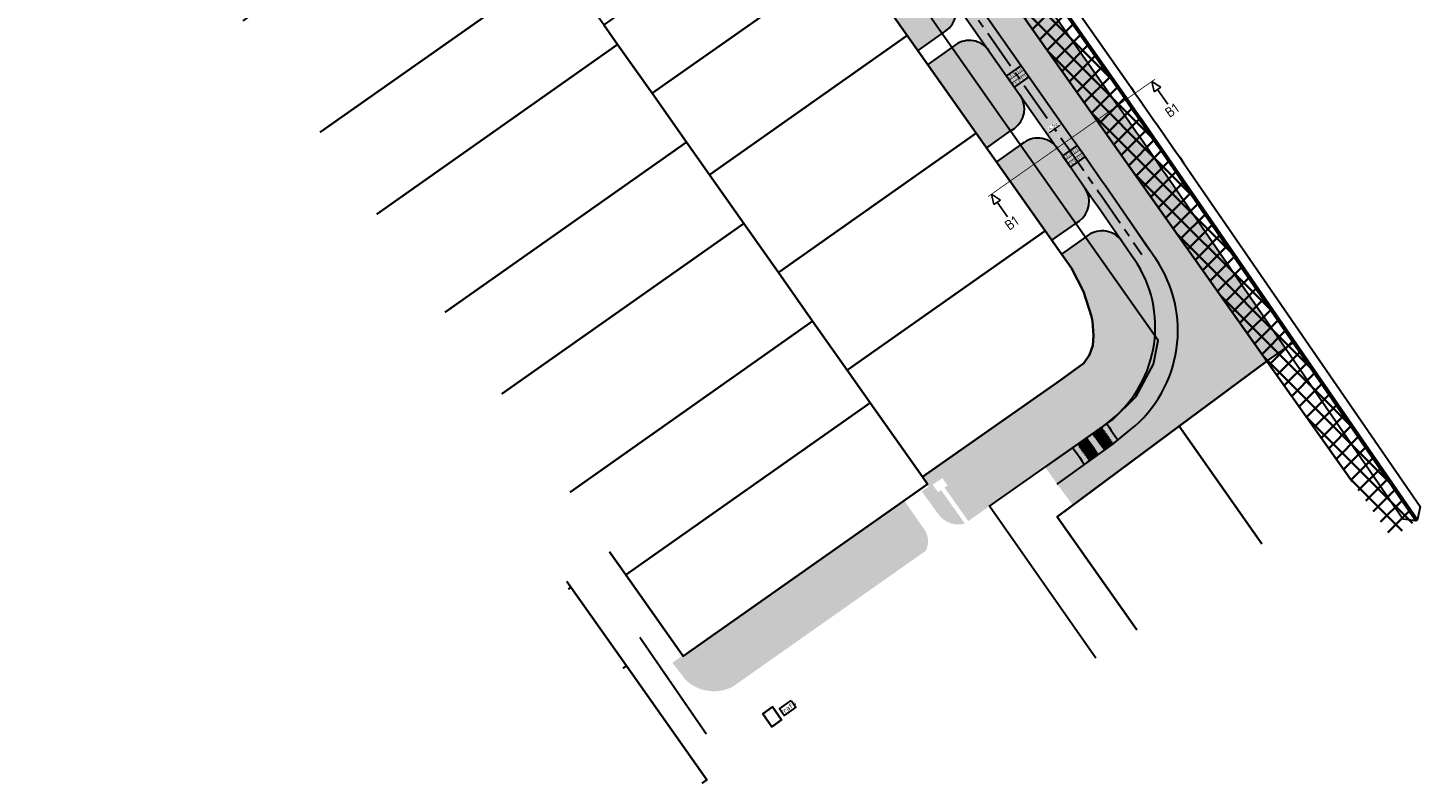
# Model space of a CAD drawing. Header units: metres. Extents: x 149090 to 161988, y 479090 to 487021.
# Tile 2 of 72: x 150505 to 150854, y 484139 to 484329. Entities that reach past the tile are written whole.
import ezdxf
from ezdxf.enums import TextEntityAlignment as Align

# ---------------------------------------------------------------- set-up
doc = ezdxf.new("R2010")
doc.units = ezdxf.units.M
doc.linetypes.add('AM-AS', pattern=[16, 10, -2, 2, -2])
doc.linetypes.add('XX-PROJECTGRENS', pattern=[18, 12, -3, 0, -3])
doc.layers.get('0').update_dxf_attribs({"lineweight": 25})
doc.layers.get('Defpoints').update_dxf_attribs({"color": 211, "lineweight": 25})
for name, color, linetype, lineweight, true_color in [('B-WE-KG-GRENS_PERCEEL-GV', 1, 'Continuous', 30, 0xff0000), ('N-WE-GR-STADSLANDBOUW-A', 7, 'Continuous', 35, 0xffff9e), ('N-WE-KG-GRENS_POLDERWEG-G', 7, 'KG-PERCEEL', 35, 0x0000e6), ('N-WE-KG-PROJECTGRENS-G', 1, 'XX-PROJECTGRENS', 35, 0xff0000)]:
    doc.layers.add(name, color=color, linetype=linetype, lineweight=lineweight, true_color=true_color)
for name, color, linetype, lineweight in [('N-WE-AM-AS_WEG-G', 10, 'AM-AS', 30), ('N-WE-KG-GRENS_PERCEEL-G', 150, 'KG-PERCEEL', 35), ('N-WE-VH-KANTVERHARDING-G', 7, 'Continuous', 30), ('N-WE-VH-VERHARDING_ASFALT-A', 252, 'Continuous', 18), ('N-WE-VW-MARKERING_LANGS_STREEP_DOORGETROKKEN_010-G', 7, 'Continuous', 35), ('X-XX-AL-M', 7, 'Continuous', 18), ('X-XX-AL-T25', 7, 'Continuous', 25), ('X-XX-AL-VERWIJZING-S', 7, 'Continuous', 25)]:
    doc.layers.add(name, color=color, linetype=linetype, lineweight=lineweight)
doc.layers.add('N-WE-VW-MARKERING_PIANO_15-G', color=7, linetype='Continuous')
doc.styles.add('NLCS-ISO', font='NLCS-ISO.ttf')
doc.styles.add('NLCS-ISO-M50-T70', font='NLCS-ISO.ttf')
doc.styles.add('NLCS-ISO-M500-T18', font='NLCS-ISO.ttf')
doc.styles.get("Standard").update_dxf_attribs({"font": 'NLCS-ISO.ttf'})
doc.linetypes.add('KG-PERCEEL', pattern='A,5.5,-2,["P",Standard,S=1.8,R=0,X=-0.5,Y=-0.9],-2,5.5,-2,[5,NLCS.shx,S=0.75,R=0,X=0,Y=0],-2', length=19)
doc.dimstyles.new('NLCS-M500-T18-PIJL-X_L2_H1', dxfattribs={"dimscale": 0.5, "dimtxt": 1.8, "dimasz": 1.8, "dimexe": 2, "dimexo": 2, "dimgap": 0.7, "dimtad": 1, "dimzin": 0, "dimdsep": 46, "dimtxsty": 'NLCS-ISO-M500-T18', "dimcen": 0, "dimdle": 2, "dimclrd": 256, "dimclre": 256, "dimclrt": 256, "dimadec": 1, "dimazin": 0, "dimtfac": 1, "dimtofl": 0, "dimtmove": 1, "dimatfit": 0, "dimfxl": 2, "dimfxlon": 1, "dimtfill": 1, "dimtfillclr": 254, "dimtolj": 1, "dimtzin": 0, "dimlwd": 18, "dimlwe": 18, "dimarcsym": 0})

# ---------------------------------------------------------------- blocks, each defined once
blk = doc.blocks.new('SAL-VERWIJZING_DOORSNEDE_BOVEN-SO')
for p, q in [((-2, 9), (0, 14)), ((0, 14), (2, 9)), ((2, 9), (-2, 9)), ((0, 0), (0, 9))]:
    blk.add_line(p, q)
at = {"lineweight": 50, "style": 'NLCS-ISO'}
blk.add_attdef('...', text='', height=5, dxfattribs=at).set_placement((-0.05252548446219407, -1.187903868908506), align=Align.TOP_CENTER)
blk = doc.blocks.new('*D427')
at = {"layer": 'Defpoints', "color": 0, "transparency": 16777216}
for p in [(150767.2420042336, 484300.6112397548), (150763.5519689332, 484298.0356447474)]:
    blk.add_point(p, dxfattribs=at)
at = {"layer": 'X-XX-AL-M', "linetype": 'Continuous', "lineweight": 18, "transparency": 16777216}
for p, q in [((150763.6155197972, 484304.2344221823), (150761.4014967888, 484302.689063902)), ((150764.9258796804, 484303.9295337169), (150763.7811722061, 484305.5695473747)), ((150761.2358443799, 484301.3539387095), (150760.0911369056, 484302.9939523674))]:
    blk.add_line(p, q, dxfattribs=at)
at = {"layer": 'X-XX-AL-M', "transparency": 16777216}
for points in [[(150763.5296667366, 484304.3574232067), (150763.7013728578, 484304.111421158), (150764.3535259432, 484304.7495405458)], [(150761.3156437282, 484302.8120649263), (150761.4873498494, 484302.5660628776), (150760.6634906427, 484302.1739455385)]]:
    blk.add_solid(points, dxfattribs=at)
at = {"layer": 'X-XX-AL-M', "transparency": 16777216, "insert": (150762.0506253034, 484304.1177485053), "char_height": 0.9, "attachment_point": 5, "rotation": 34.91452263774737, "style": 'NLCS-ISO-M500-T18', "bg_fill": 3, "box_fill_scale": 1.1, "bg_fill_color": 256, "bg_fill_true_color": 13158600, "bg_fill_transparency": 0}
blk.add_mtext('\\A1;4.50', dxfattribs=at)
at = {"layer": 'Defpoints', "color": 0, "transparency": 16777216}
blk.add_point((150760.6634906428, 484302.1739455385), dxfattribs=at)

msp = doc.modelspace()

# ---------------------------------------------------------------- hatches: boundary and pattern name
at = {"layer": 'N-WE-GR-STADSLANDBOUW-A', "transparency": 33554559}
h = msp.add_hatch(color=256, dxfattribs=at)
h.dxf.hatch_style = 1
edge = h.paths.add_edge_path()
edge.add_arc((150598.4839266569, 484559.9844863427), 9.999999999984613, 214.6892568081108, 291.5198641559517)
edge.add_line((150602.1521644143, 484550.6815818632), (150596.29, 484559.27))
edge.add_line((150596.29, 484559.27), (150595.58, 484560.31))
edge.add_line((150595.58, 484560.31), (150593.217, 484564.26))
edge.add_line((150593.217, 484564.26), (150588.685, 484571.835))
edge.add_line((150588.685, 484571.835), (150581.445, 484583.965))
edge.add_line((150581.445, 484583.965), (150578.646, 484587.923))
edge.add_line((150578.646, 484587.923), (150570.8544219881, 484582.4326597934))
edge.add_arc((154694.6718917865, 487407.6107146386), 4998.750000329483, 214.4145768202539, 214.6892568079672)
edge.add_line((150584.445860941, 484562.6953308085), (150590.2614189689, 484554.293232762))
edge = h.paths.add_edge_path()
edge.add_arc((150614.419436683, 484536.9614648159), 10.00000000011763, 138.1861029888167, 214.6892568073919)
edge.add_line((150606.1969289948, 484531.2702112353), (150649.0000497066, 484469.4298830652))
edge.add_arc((157225.9783865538, 489021.7213408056), 7998.749999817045, 214.689256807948, 215.052754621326)
edge.add_line((150678.0130156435, 484427.7958885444), (150765.7950887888, 484302.6754482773))
edge.add_arc((148308.9010653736, 482578.9662732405), 3001.249999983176, 34.55550119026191, 35.05275462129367, ccw=False)
edge.add_line((150780.6619462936, 484281.2881317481), (150787.7419879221, 484271.0079547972))
edge.add_arc((150761.387519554, 484252.8574176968), 31.99999999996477, -51.16033698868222, 34.555501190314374, ccw=False)
edge.add_line((150781.4561006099, 484227.9324893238), (150777.0469981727, 484224.3824518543))
edge.add_line((150777.0469981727, 484224.3824518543), (150763.126, 484214.299))
edge.add_line((150763.126, 484214.299), (150767.0117549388, 484209.062139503))
edge.add_line((150767.0117549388, 484209.062139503), (150793.68, 484228.85))
edge.add_line((150793.68, 484228.85), (150815.74, 484245.219))
edge.add_line((150815.74, 484245.219), (150714.5, 484388.53))
edge.add_line((150714.5, 484388.53), (150634.575, 484503.1799999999))
edge.add_line((150634.575, 484503.1799999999), (150620.345, 484524.028))
edge.add_line((150620.345, 484524.028), (150606.9662935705, 484543.6285974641))
h = msp.add_hatch(color=256, dxfattribs=at)
h.dxf.hatch_style = 1
edge = h.paths.add_edge_path()
edge.add_line((150714.5, 484388.53), (150815.7402769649, 484245.2191907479))
edge.add_line((150815.7402769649, 484245.2191907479), (150820.4089271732, 484248.4345281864))
edge.add_line((150820.4089271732, 484248.4345281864), (150792.274383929, 484289.2857121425))
edge.add_arc((148308.9010653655, 482578.9662732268), 3015.349999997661, 34.55550119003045, 35.05275462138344)
edge.add_line((150777.3376812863, 484310.7735072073), (150689.5556081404, 484435.8939474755))
edge.add_arc((157225.9783867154, 489021.7213409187), 7984.650000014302, 214.6892568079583, 215.0527546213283, ccw=False)
edge.add_line((150660.593785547, 484477.4545506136), (150627.4375954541, 484525.3573586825))
edge.add_line((150627.4375954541, 484525.3573586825), (150625.7102904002, 484527.8086530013))
edge.add_line((150625.7102904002, 484527.8086530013), (150620.345, 484524.028))
edge.add_line((150620.345, 484524.028), (150634.575, 484503.1799999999))
edge.add_line((150634.575, 484503.1799999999), (150714.5, 484388.53))
h = msp.add_hatch(color=256, dxfattribs=at)
h.dxf.hatch_style = 1
h.paths.add_polyline_path([(150734.2416865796, 484327.4115325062), (150735.1783273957, 484328.0741900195, 0.4130587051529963), (150736.6247386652, 484336.4182830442), (150728.9553261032, 484347.349903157, 0.4184484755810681), (150720.5270517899, 484348.7654015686), (150719.6827827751, 484348.1547029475), (150713.6015548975, 484343.7558710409), (150725.48, 484326.919), (150728.1665524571, 484323.1134780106)])
h = msp.add_hatch(color=256, dxfattribs=at)
h.dxf.hatch_style = 1
h.paths.add_polyline_path([(150751.4208098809, 484302.9477989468), (150752.3487019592, 484303.6048701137, 0.4129319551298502), (150753.7929920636, 484311.9474617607), (150745.9571830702, 484323.1162555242, 0.4155619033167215), (150737.5768950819, 484324.5661064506), (150736.6831872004, 484323.932942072), (150730.620371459, 484319.6376247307), (150742.769, 484302.429), (150745.406176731, 484298.6886376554)])
h = msp.add_hatch(color=256, dxfattribs=at)
h.dxf.hatch_style = 1
h.paths.add_polyline_path([(150767.7442061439, 484279.7725149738), (150768.5821252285, 484280.3597839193, 0.4129961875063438), (150770.0661647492, 484288.6963443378, 0.0005247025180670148), (150766.4723483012, 484293.8580924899), (150764.4654156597, 484296.7255340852), (150764.4677949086, 484296.7271993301, 0.0001987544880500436), (150763.1013682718, 484298.6788758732, 0.4101728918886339), (150754.7930566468, 484300.0850341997), (150753.8849965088, 484299.4492485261), (150747.8493937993, 484295.2233723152), (150760.05, 484277.9190000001), (150761.7195589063, 484275.5500449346)])
h = msp.add_hatch(color=256, dxfattribs=at)
h.dxf.hatch_style = 1
h.paths.add_polyline_path([(150782.4357365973, 484270.7789496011), (150779.3262859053, 484275.293852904, 0.4186154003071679), (150770.9078347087, 484276.7804688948), (150770.1657039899, 484276.2527667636), (150764.2092717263, 484272.0173646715), (150766.66, 484268.5399999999), (150769.7199999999, 484262.669), (150771.709, 484256.3589999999), (150771.95, 484255.1690000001), (150772.08, 484253.9699999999), (150772.209, 484251.6), (150772.01, 484249.14), (150771.239, 484246.7989999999), (150769.83, 484244.6599999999), (150763.959, 484240.45), (150751.1046327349, 484231.4490895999), (150760.1112420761, 484218.5865835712), (150774.0379999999, 484228.379), (150776.5427172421, 484230.39570072, 0.3924788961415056)])
h = msp.add_hatch(color=256, dxfattribs=at)
h.dxf.hatch_style = 1
edge = h.paths.add_edge_path()
edge.add_line((150760.1112420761, 484218.5865835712), (150751.1046327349, 484231.4490895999))
edge.add_line((150751.1046327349, 484231.4490895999), (150729.27, 484216.16))
edge.add_line((150729.27, 484216.16), (150730.81, 484213.686))
edge.add_line((150730.81, 484213.686), (150729.071, 484212.5530000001))
edge.add_line((150729.071, 484212.5530000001), (150733.308, 484206.7320000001))
edge.add_arc((150738.2758344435, 484210.3669978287), 6.155695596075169, 216.1931848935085, 285.5978450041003)
edge.add_line((150739.931, 484204.4380000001), (150733.95, 484212.8400000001))
edge.add_line((150733.95, 484212.8400000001), (150733.2123073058, 484212.2995513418))
edge.add_line((150733.2123073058, 484212.2995513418), (150731.82, 484214.2000000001))
edge.add_line((150731.82, 484214.2000000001), (150734.27, 484215.8300000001))
edge.add_line((150734.27, 484215.8300000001), (150735.6, 484213.9900000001))
edge.add_line((150735.6, 484213.9900000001), (150734.8433837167, 484213.4552127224))
edge.add_line((150734.8433837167, 484213.4552127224), (150740.773, 484205.0660000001))
edge.add_line((150740.773, 484205.0660000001), (150760.1112420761, 484218.5865835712))
h = msp.add_hatch(color=256, dxfattribs=at)
h.dxf.hatch_style = 1
edge = h.paths.add_edge_path()
edge.add_line((150669.077, 484171.335), (150666.5281380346, 484169.5161112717))
edge.add_line((150666.5281380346, 484169.5161112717), (150669.803, 484165.2349999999))
edge.add_arc((150676.9408907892, 484172.6560950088), 10.29670510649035, 226.1143880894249, 297.610590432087)
edge.add_line((150681.713, 484163.532), (150730.134, 484197.622))
edge.add_arc((150725.5289706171, 484199.9675924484), 5.167987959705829, 333.0077763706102, 394.1272099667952)
edge.add_line((150729.807, 484202.8670000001), (150724.7092898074, 484210.1950535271))
edge.add_line((150724.7092898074, 484210.1950535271), (150669.22, 484171.1400000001))
edge.add_line((150669.22, 484171.1400000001), (150669.077, 484171.335))
at = {"layer": 'N-WE-VH-VERHARDING_ASFALT-A', "transparency": 33554585}
h = msp.add_hatch(color=256, dxfattribs=at)
h.dxf.hatch_style = 1
h.paths.add_polyline_path([(150750.398842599, 484316.7853228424), (150754.0855555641, 484319.3656664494), (150678.013015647, 484427.7958885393, -0.001064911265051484), (150658.503995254, 484455.7294793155), (150654.818970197, 484453.1466741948, 0.001064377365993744), (150674.3292095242, 484425.2114016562)])
h = msp.add_hatch(color=256, dxfattribs=at)
h.dxf.hatch_style = 1
h.paths.add_polyline_path([(150756.0957133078, 484316.5004821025), (150754.0855555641, 484319.3656664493), (150750.4020676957, 484316.7875800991), (150752.4090003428, 484313.9201384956)])
h = msp.add_hatch(color=256, dxfattribs=at)
h.dxf.hatch_style = 1
h.paths.add_polyline_path([(150768.1545056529, 484299.3075413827, 0.0003425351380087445), (150765.7950887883, 484302.6754482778), (150756.0957133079, 484316.5004821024), (150752.4090003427, 484313.9201384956), (150762.1112826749, 484300.0909613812, -0.0001438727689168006), (150763.1013682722, 484298.6788758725, -0.006732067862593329), (150763.194078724, 484298.5465612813, -0.00018527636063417), (150764.4677949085, 484296.72719933)])
h = msp.add_hatch(color=256, dxfattribs=at)
h.dxf.hatch_style = 1
h.paths.add_polyline_path([(150770.1590626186, 484296.4384370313, 0.0002915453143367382), (150768.1545056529, 484299.3075413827), (150764.4677949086, 484296.7271993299, -0.0002919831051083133), (150766.4723482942, 484293.8580924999), (150766.4723483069, 484293.8580924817)])
h = msp.add_hatch(color=256, dxfattribs=at)
h.dxf.hatch_style = 1
edge = h.paths.add_edge_path()
edge.add_line((150766.4723483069, 484293.8580924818), (150776.9558491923, 484278.7357124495))
edge.add_line((150776.9558491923, 484278.7357124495), (150782.5129414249, 484270.6668486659))
edge.add_arc((150757.7278804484, 484253.7631314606), 30.00058171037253, -51.16003201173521, 34.294470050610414, ccw=False)
edge.add_line((150776.5426643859, 484230.3956581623), (150774.038, 484228.3790000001))
edge.add_line((150774.038, 484228.3790000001), (150760.1112420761, 484218.5865835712))
edge.add_line((150760.1112420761, 484218.5865835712), (150763.126, 484214.299))
edge.add_line((150763.126, 484214.299), (150777.0469981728, 484224.3824518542))
edge.add_line((150777.0469981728, 484224.3824518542), (150781.4561006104, 484227.9324893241))
edge.add_arc((150761.3875195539, 484252.8574176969), 32.00000000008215, 308.8396630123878, 393.1323348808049)
edge.add_line((150788.1846520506, 484270.3478061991), (150780.6619463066, 484281.2881317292))
edge.add_line((150780.6619463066, 484281.2881317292), (150770.1590626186, 484296.4384370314))
edge.add_line((150770.1590626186, 484296.4384370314), (150766.4723483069, 484293.8580924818))

# ---------------------------------------------------------------- linework, layer by layer
at = {"layer": 'B-WE-KG-GRENS_PERCEEL-GV', "flags": 128}
for points in [[(150783.073608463, 484177.7656867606), (150763.083, 484206.147), (150793.68, 484228.85), (150815.74, 484245.219), (150714.5, 484388.53), (150634.575, 484503.18), (150620.345, 484524.028), (150596.29, 484559.27), (150595.58, 484560.31), (150593.217, 484564.26), (150588.685, 484571.835), (150581.445, 484583.965), (150578.646, 484587.923)], [(150772.7785765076, 484170.6810038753), (150746.106, 484208.783), (150777.05, 484230.56), (150782.94, 484236.35), (150787.27, 484244.47), (150788.434, 484250.398), (150748.897, 484306.531), (150701.778, 484373.665), (150654.888, 484440.96), (150608.228, 484508.415), (150561.788, 484576.044), (150561.147, 484575.593), (150555.319, 484571.485), (150553.773, 484570.396)], [(150578.0881208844, 484302.6406462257), (150638.35, 484345.081), (150632.591, 484353.272), (150618.76, 484372.87), (150558.6813950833, 484330.5585674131)], [(150711.08, 484347.33), (150725.48, 484326.919), (150742.769, 484302.429), (150760.05, 484277.919), (150766.66, 484268.54), (150769.72, 484262.669), (150771.709, 484256.359), (150771.95, 484255.169), (150772.08, 484253.97), (150772.209, 484251.6), (150772.01, 484249.14), (150771.239, 484246.799), (150769.83, 484244.66), (150763.959, 484240.45), (150729.27, 484216.16), (150730.57, 484214.32), (150669.22, 484171.14), (150654.8, 484191.54), (150650.7197993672, 484197.3408047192)], [(150592.3579585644, 484282.112494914), (150652.761, 484324.652), (150649.269, 484329.578), (150646.96, 484332.833), (150638.35, 484345.081), (150578.0881208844, 484302.6406462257)], [(150609.4605174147, 484257.5092777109), (150670.05, 484300.161), (150661.399, 484312.47), (150652.761, 484324.652), (150592.3579585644, 484282.112494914)], [(150623.7383559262, 484236.9696166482), (150684.435, 484279.738), (150675.8, 484291.979), (150670.05, 484300.161), (150609.4605174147, 484257.5092777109)], [(150640.8621122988, 484212.3359053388), (150701.717, 484255.215), (150693.11, 484267.44), (150684.435, 484279.738), (150623.7383559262, 484236.9696166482)], [(150650.7197993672, 484197.3408047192), (150654.8, 484191.54), (150716.152, 484234.736), (150710.38, 484242.91), (150701.717, 484255.215), (150640.8621122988, 484212.3359053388)], [(150837.1182769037, 484214.9573476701), (150815.74, 484245.219)], [(150814.4512587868, 484199.3586942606), (150793.68, 484228.85), (150763.083, 484206.147), (150783.073608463, 484177.7656867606)], [(150640.4571830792, 484188.011477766), (150641.058, 484188.453), (150640.0281307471, 484189.9086510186)], [(150640.0281307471, 484189.9086510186), (150641.058, 484188.453), (150655.01, 484168.729), (150675.17, 484140.14), (150673.9783615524, 484139.300532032)], [(150654.1455306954, 484168.1204002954), (150655.01, 484168.729), (150641.058, 484188.453)], [(150673.9783615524, 484139.300532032), (150675.17, 484140.14), (150655.01, 484168.729), (150654.1455306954, 484168.1204002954)]]:
    msp.add_lwpolyline(points, dxfattribs=at)
at = {"layer": 'B-WE-KG-GRENS_PERCEEL-GV'}
for points in [[(150620.345, 484524.028), (150634.575, 484503.18), (150714.5, 484388.53), (150815.74, 484245.219), (150837.1182769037, 484214.9573476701)], [(150620.345, 484524.028), (150634.575, 484503.18), (150714.5, 484388.53), (150837.1183656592, 484214.9574087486)], [(150815.74, 484245.219), (150793.68, 484228.85), (150814.4512587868, 484199.3586942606)], [(150641.058, 484188.453), (150640.4571830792, 484188.011477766)]]:
    msp.add_lwpolyline(points, dxfattribs=at)
at = {"layer": 'B-WE-KG-GRENS_PERCEEL-GV', "flags": 128}
for points in [[(150698.972, 484364.578), (150649.269, 484329.578), (150652.761, 484324.652), (150661.399, 484312.47), (150711.08, 484347.33)], [(150711.08, 484347.33), (150661.399, 484312.47), (150670.05, 484300.161), (150675.8, 484291.979), (150725.48, 484326.919)], [(150725.48, 484326.919), (150675.8, 484291.979), (150684.435, 484279.738), (150693.11, 484267.44), (150742.769, 484302.429)], [(150742.769, 484302.429), (150693.11, 484267.44), (150701.717, 484255.215), (150710.38, 484242.91), (150760.05, 484277.919)], [(150729.27, 484216.16), (150763.959, 484240.45), (150769.83, 484244.66), (150771.239, 484246.799), (150772.01, 484249.14), (150772.209, 484251.6), (150772.08, 484253.97), (150771.95, 484255.169), (150771.709, 484256.359), (150769.72, 484262.669), (150766.66, 484268.54), (150760.05, 484277.919), (150710.38, 484242.91), (150716.152, 484234.736)], [(150654.8, 484191.54), (150669.22, 484171.14), (150730.57, 484214.32), (150729.27, 484216.16), (150716.152, 484234.736)], [(150693.94, 484155.169), (150691.66, 484158.44), (150689.179, 484156.71), (150691.48, 484153.46)], [(150691.48, 484153.46), (150689.179, 484156.71), (150691.66, 484158.44), (150693.94, 484155.169)]]:
    msp.add_lwpolyline(points, close=True, dxfattribs=at)
at = {"layer": 'N-WE-AM-AS_WEG-G', "flags": 128}
msp.add_lwpolyline([(150305.1398319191, 484975.949912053, 0.0008772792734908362), (150351.3734700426, 484905.6571721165), (150393.7542380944, 484841.4678531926, 0.003161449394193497), (150499.2737678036, 484683.826325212), (150556.4409776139, 484599.578324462, 0.002312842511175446), (150582.5957967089, 484561.4147987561), (150647.1499854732, 484468.1493510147, 0.001586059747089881), (150676.1711125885, 484426.5036450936), (150763.9531857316, 484301.3832048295, -0.002169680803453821), (150778.8088977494, 484280.0119220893), (150784.365989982, 484271.9430583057)], format="xyb", dxfattribs=at)
at = {"layer": 'N-WE-KG-GRENS_PERCEEL-G', "flags": 128}
msp.add_lwpolyline([(150627.8971757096, 484529.3496421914), (150662.7727500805, 484478.962732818, 0.001586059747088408), (150691.7249606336, 484437.4159230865), (150779.5070337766, 484312.2954828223, -0.00216968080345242), (150794.4568633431, 484290.7888034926), (150853.3388679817, 484205.2924944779)], format="xyb", dxfattribs=at)
at = {"layer": 'N-WE-KG-PROJECTGRENS-G', "const_width": 0.5, "flags": 128}
msp.add_lwpolyline([(150675.0282721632, 484151.6257280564), (150658.3339742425, 484175.8951517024)], dxfattribs=at)
at = {"layer": 'N-WE-VH-KANTVERHARDING-G'}
for p, q in [((150734.2416865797, 484327.4115325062), (150735.1783273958, 484328.0741900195)), ((150728.1665524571, 484323.1134780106), (150734.2416865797, 484327.4115325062)), ((150737.5768950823, 484324.5661064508), (150736.6831872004, 484323.9329420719)), ((150736.6831872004, 484323.9329420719), (150730.620371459, 484319.6376247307)), ((150754.085555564, 484319.3656664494), (150750.4020676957, 484316.7875800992)), ((150750.4020676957, 484316.7875800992), (150752.4090003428, 484313.9201384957)), ((150752.4090003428, 484313.9201384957), (150756.0957133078, 484316.5004821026)), ((150751.4208098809, 484302.9477989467), (150752.348701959, 484303.6048701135)), ((150745.406176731, 484298.6886376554), (150751.4208098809, 484302.9477989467)), ((150754.7930566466, 484300.0850341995), (150753.8849965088, 484299.449248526)), ((150753.8849965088, 484299.449248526), (150747.8493937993, 484295.2233723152)), ((150768.1545056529, 484299.3075413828), (150764.4654156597, 484296.7255340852)), ((150764.4654156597, 484296.7255340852), (150766.4723483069, 484293.8580924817)), ((150766.4723483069, 484293.8580924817), (150770.1590626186, 484296.4384370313)), ((150761.7195589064, 484275.5500449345), (150767.744206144, 484279.7725149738)), ((150767.7378514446, 484279.7680611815), (150768.582125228, 484280.359783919)), ((150770.2040955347, 484276.2800655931), (150764.2092717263, 484272.0173646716)), ((150770.907862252, 484276.7804884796), (150770.16570399, 484276.2527667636)), ((150815.74, 484245.219), (150822.5914065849, 484249.93761954)), ((150774.038, 484228.379), (150776.5427700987, 484230.3957432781)), ((150760.1112420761, 484218.5865835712), (150774.038, 484228.379)), ((150772.6709871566, 484226.1953472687), (150772.0970705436, 484227.0142610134)), ((150772.7528785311, 484226.25273893), (150772.1789619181, 484227.0716526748)), ((150772.3786144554, 484227.1352538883), (150772.3427446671, 484227.1864359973)), ((150772.3786144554, 484227.1352538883), (150773.1975282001, 484227.7091705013)), ((150772.450354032, 484227.0328896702), (150773.2692677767, 484227.6068062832)), ((150772.5220936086, 484226.9305254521), (150772.450354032, 484227.0328896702)), ((150772.5220936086, 484226.9305254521), (150774.487486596, 484228.3079253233)), ((150772.5938331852, 484226.828161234), (150774.5592261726, 484228.2055611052)), ((150772.6655727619, 484226.7257970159), (150772.5938331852, 484226.828161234)), ((150773.4844865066, 484227.2997136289), (150772.6655727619, 484226.7257970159)), ((150773.5562260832, 484227.1973494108), (150772.7373123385, 484226.6234327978)), ((150772.8090519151, 484226.5210685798), (150772.7373123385, 484226.6234327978)), ((150774.7744449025, 484227.8984684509), (150772.8090519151, 484226.5210685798)), ((150774.8461844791, 484227.7961042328), (150772.8807914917, 484226.4187043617)), ((150772.9525310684, 484226.3163401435), (150773.7714448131, 484226.8902567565)), ((150773.024270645, 484226.2139759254), (150773.8431843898, 484226.7878925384)), ((150773.0960102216, 484226.1116117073), (150775.061403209, 484227.4890115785)), ((150773.1677497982, 484226.0092474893), (150775.1331427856, 484227.3866473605)), ((150773.2692677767, 484227.6068062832), (150773.1975282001, 484227.7091705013)), ((150775.3483615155, 484227.0795547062), (150773.3829685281, 484225.702154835)), ((150775.4201010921, 484226.9771904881), (150773.4547081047, 484225.5997906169)), ((150773.5562260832, 484227.1973494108), (150773.4844865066, 484227.2997136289)), ((150773.6699268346, 484225.2926979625), (150775.635319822, 484226.6700978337)), ((150773.8431843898, 484226.7878925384), (150773.7714448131, 484226.8902567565)), ((150774.5592261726, 484228.2055611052), (150774.487486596, 484228.3079253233)), ((150774.8461844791, 484227.7961042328), (150774.7744449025, 484227.8984684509)), ((150775.1331427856, 484227.3866473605), (150775.061403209, 484227.4890115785)), ((150775.4201010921, 484226.9771904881), (150775.3483615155, 484227.0795547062)), ((150775.5365082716, 484229.424710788), (150776.1104248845, 484228.6057970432)), ((150775.7070593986, 484226.5677336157), (150775.635319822, 484226.6700978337)), ((150776.1104248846, 484228.6057970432), (150776.6843414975, 484227.7868832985)), ((150776.6843414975, 484227.7868832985), (150777.2582581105, 484226.9679695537)), ((150777.0469981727, 484224.3824518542), (150781.4561006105, 484227.9324893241)), ((150777.2582581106, 484226.9679695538), (150777.8321747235, 484226.149055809)), ((150763.126, 484214.2989999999), (150777.0469981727, 484224.3824518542)), ((150767.0224129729, 484223.454027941), (150767.5963295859, 484222.6351141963)), ((150770.395525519, 484225.4363921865), (150768.4301325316, 484224.0589923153)), ((150768.5018721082, 484223.9566280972), (150768.4301325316, 484224.0589923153)), ((150770.4672650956, 484225.3340279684), (150768.5018721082, 484223.9566280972)), ((150768.7170908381, 484223.6495354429), (150770.6824838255, 484225.0269353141)), ((150768.7888304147, 484223.5471712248), (150768.7170908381, 484223.6495354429)), ((150768.7888304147, 484223.5471712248), (150770.7542234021, 484224.924571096)), ((150770.969442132, 484224.6174784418), (150769.0040491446, 484223.2400785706)), ((150769.0757887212, 484223.1377143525), (150769.0040491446, 484223.2400785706)), ((150771.0411817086, 484224.5151142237), (150769.0757887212, 484223.1377143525)), ((150769.2910074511, 484222.8306216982), (150771.2564004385, 484224.2080215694)), ((150769.3627470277, 484222.7282574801), (150771.3281400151, 484224.1056573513)), ((150770.2520463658, 484225.6411206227), (150769.433132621, 484225.0672040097)), ((150769.5048721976, 484224.9648397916), (150769.433132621, 484225.0672040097)), ((150770.3237859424, 484225.5387564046), (150769.5048721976, 484224.9648397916)), ((150771.543358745, 484223.798564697), (150769.5779657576, 484222.4211648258)), ((150771.6150983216, 484223.6962004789), (150769.6497053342, 484222.3188006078)), ((150769.7200909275, 484224.6577471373), (150770.5390046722, 484225.2316637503)), ((150769.7918305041, 484224.5553829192), (150769.7200909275, 484224.6577471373)), ((150769.7918305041, 484224.5553829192), (150770.6107442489, 484225.1292995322)), ((150769.8649240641, 484222.0117079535), (150771.8303170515, 484223.3891078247)), ((150769.9366636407, 484221.9093437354), (150771.9020566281, 484223.2867436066)), ((150770.8259629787, 484224.822206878), (150770.007049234, 484224.248290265)), ((150770.0787888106, 484224.1459260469), (150770.007049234, 484224.248290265)), ((150770.8977025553, 484224.7198426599), (150770.0787888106, 484224.1459260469)), ((150770.2520463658, 484225.6411206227), (150770.2161765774, 484225.6923027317)), ((150770.2940075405, 484223.8388333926), (150771.1129212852, 484224.4127500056)), ((150770.3657471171, 484223.7364691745), (150770.2940075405, 484223.8388333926)), ((150770.395525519, 484225.4363921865), (150770.3237859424, 484225.5387564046)), ((150770.3657471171, 484223.7364691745), (150771.1846608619, 484224.3103857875)), ((150770.9538759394, 484224.9881723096), (150770.3799593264, 484225.8070860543)), ((150771.0357673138, 484225.0455639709), (150770.4618507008, 484225.8644777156)), ((150770.5390046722, 484225.2316637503), (150770.4672650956, 484225.3340279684)), ((150771.3998795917, 484224.0032931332), (150770.580965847, 484223.4293765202)), ((150770.6527054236, 484223.3270123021), (150770.580965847, 484223.4293765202)), ((150770.6824838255, 484225.0269353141), (150770.6107442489, 484225.1292995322)), ((150771.4716191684, 484223.9009289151), (150770.6527054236, 484223.3270123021)), ((150770.7900931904, 484224.873388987), (150770.7542234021, 484224.924571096)), ((150770.8259629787, 484224.822206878), (150770.7900931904, 484224.873388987)), ((150770.8679241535, 484223.0199196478), (150771.6868378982, 484223.5938362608)), ((150770.969442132, 484224.6174784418), (150770.8977025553, 484224.7198426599)), ((150770.9396637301, 484222.9175554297), (150771.7585774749, 484223.4914720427)), ((150771.5277925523, 484224.1692585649), (150770.9538759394, 484224.9881723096)), ((150771.6096839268, 484224.2266502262), (150771.0357673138, 484225.0455639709)), ((150771.1129212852, 484224.4127500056), (150771.0411817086, 484224.5151142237)), ((150771.9737962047, 484223.1843793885), (150771.15488246, 484222.6104627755)), ((150771.2564004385, 484224.2080215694), (150771.1846608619, 484224.3103857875)), ((150771.3640098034, 484224.0544752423), (150771.3281400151, 484224.1056573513)), ((150771.3998795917, 484224.0032931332), (150771.3640098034, 484224.0544752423)), ((150771.543358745, 484223.798564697), (150771.4716191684, 484223.9009289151)), ((150772.1017091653, 484223.3503448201), (150771.5277925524, 484224.1692585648)), ((150772.1836005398, 484223.4077364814), (150771.6096839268, 484224.2266502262)), ((150771.6868378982, 484223.5938362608), (150771.6150983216, 484223.6962004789)), ((150771.8303170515, 484223.3891078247), (150771.7585774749, 484223.4914720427)), ((150771.9379264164, 484223.2355614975), (150771.9020566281, 484223.2867436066)), ((150771.9737962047, 484223.1843793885), (150771.9379264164, 484223.2355614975)), ((150772.6756257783, 484222.5314310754), (150772.1017091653, 484223.3503448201)), ((150772.7575171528, 484222.5888227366), (150772.1836005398, 484223.4077364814)), ((150773.2449037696, 484225.376433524), (150772.6709871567, 484226.1953472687)), ((150773.3267951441, 484225.4338251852), (150772.7528785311, 484226.25273893)), ((150772.9166612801, 484226.3675222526), (150772.8807914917, 484226.4187043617)), ((150772.9525310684, 484226.3163401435), (150772.9166612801, 484226.3675222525)), ((150773.0960102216, 484226.1116117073), (150773.024270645, 484226.2139759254)), ((150773.2394893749, 484225.9068832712), (150773.1677497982, 484226.0092474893)), ((150774.0584031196, 484226.4807998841), (150773.2394893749, 484225.9068832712)), ((150773.8188203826, 484224.5575197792), (150773.2449037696, 484225.3764335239)), ((150774.1301426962, 484226.378435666), (150773.3112289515, 484225.8045190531)), ((150773.3829685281, 484225.702154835), (150773.3112289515, 484225.8045190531)), ((150773.9007117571, 484224.6149114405), (150773.3267951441, 484225.4338251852)), ((150773.4905778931, 484225.5486085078), (150773.4547081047, 484225.5997906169)), ((150773.5264476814, 484225.4974263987), (150773.490577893, 484225.5486085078)), ((150773.5264476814, 484225.4974263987), (150774.3453614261, 484226.0713430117)), ((150773.598187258, 484225.3950621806), (150774.4171010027, 484225.9689787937)), ((150773.6699268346, 484225.2926979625), (150773.598187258, 484225.3950621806)), ((150773.7416664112, 484225.1903337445), (150775.7070593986, 484226.5677336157)), ((150773.8134059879, 484225.0879695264), (150773.7416664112, 484225.1903337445)), ((150774.6323197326, 484225.6618861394), (150773.8134059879, 484225.0879695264)), ((150774.3927369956, 484223.7386060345), (150773.8188203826, 484224.5575197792)), ((150774.7040593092, 484225.5595219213), (150773.8851455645, 484224.9856053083)), ((150773.9568851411, 484224.8832410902), (150773.8851455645, 484224.9856053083)), ((150774.4746283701, 484223.7959976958), (150773.9007117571, 484224.6149114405)), ((150775.9222781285, 484226.2606409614), (150773.9568851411, 484224.8832410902)), ((150775.9940177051, 484226.1582767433), (150774.0286247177, 484224.7808768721)), ((150774.064494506, 484224.7296947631), (150774.0286247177, 484224.7808768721)), ((150774.1301426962, 484226.378435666), (150774.0584031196, 484226.4807998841)), ((150774.1003642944, 484224.678512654), (150774.064494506, 484224.7296947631)), ((150774.1003642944, 484224.678512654), (150774.9192780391, 484225.252429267)), ((150774.172103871, 484224.5761484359), (150774.9910176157, 484225.1500650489)), ((150774.2438434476, 484224.4737842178), (150774.172103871, 484224.5761484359)), ((150774.2438434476, 484224.4737842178), (150776.209236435, 484225.851184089)), ((150774.3155830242, 484224.3714199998), (150776.2809760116, 484225.748819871)), ((150774.3873226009, 484224.2690557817), (150774.3155830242, 484224.3714199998)), ((150774.4171010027, 484225.9689787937), (150774.3453614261, 484226.0713430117)), ((150775.2062363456, 484224.8429723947), (150774.3873226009, 484224.2690557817)), ((150774.9666536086, 484222.9196922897), (150774.3927369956, 484223.7386060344)), ((150775.2779759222, 484224.7406081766), (150774.4590621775, 484224.1666915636)), ((150774.5308017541, 484224.0643273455), (150774.4590621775, 484224.1666915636)), ((150775.0485449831, 484222.977083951), (150774.4746283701, 484223.7959976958)), ((150776.4961947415, 484225.4417272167), (150774.5308017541, 484224.0643273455)), ((150776.5679343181, 484225.3393629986), (150774.6025413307, 484223.9619631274)), ((150774.6384111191, 484223.9107810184), (150774.6025413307, 484223.9619631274)), ((150774.7040593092, 484225.5595219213), (150774.6323197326, 484225.6618861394)), ((150774.6742809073, 484223.8595989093), (150774.638411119, 484223.9107810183)), ((150774.6742809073, 484223.8595989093), (150775.4931946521, 484224.4335155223)), ((150774.746020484, 484223.7572346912), (150775.5649342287, 484224.3311513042)), ((150774.8177600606, 484223.6548704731), (150774.746020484, 484223.7572346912)), ((150774.8177600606, 484223.6548704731), (150776.783153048, 484225.0322703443)), ((150774.8894996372, 484223.552506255), (150776.8548926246, 484224.9299061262)), ((150774.9612392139, 484223.4501420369), (150774.8894996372, 484223.552506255)), ((150774.9910176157, 484225.1500650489), (150774.9192780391, 484225.252429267)), ((150775.7801529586, 484224.0240586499), (150774.9612392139, 484223.4501420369)), ((150775.8518925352, 484223.9216944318), (150775.0329787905, 484223.3477778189)), ((150775.1047183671, 484223.2454136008), (150775.0329787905, 484223.3477778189)), ((150777.0701113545, 484224.6228134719), (150775.1047183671, 484223.2454136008)), ((150777.1418509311, 484224.5204492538), (150775.1764579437, 484223.1430493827)), ((150775.212327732, 484223.0918672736), (150775.1764579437, 484223.1430493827)), ((150775.2779759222, 484224.7406081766), (150775.2062363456, 484224.8429723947)), ((150775.5649342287, 484224.3311513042), (150775.4931946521, 484224.4335155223)), ((150775.8518925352, 484223.9216944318), (150775.7801529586, 484224.0240586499)), ((150775.9940177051, 484226.1582767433), (150775.9222781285, 484226.2606409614)), ((150776.2809760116, 484225.748819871), (150776.209236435, 484225.851184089)), ((150776.5679343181, 484225.3393629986), (150776.4961947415, 484225.4417272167)), ((150776.8548926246, 484224.9299061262), (150776.783153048, 484225.0322703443)), ((150777.1418509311, 484224.5204492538), (150777.0701113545, 484224.6228134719)), ((150777.8321747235, 484226.149055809), (150778.3404123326, 484225.4238585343)), ((150767.5963295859, 484222.6351141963), (150768.1702461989, 484221.8162004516)), ((150768.1702461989, 484221.8162004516), (150768.7441628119, 484220.9972867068)), ((150768.7441628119, 484220.9972867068), (150769.3180794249, 484220.1783729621)), ((150769.3627470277, 484222.7282574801), (150769.2910074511, 484222.8306216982)), ((150769.3180794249, 484220.1783729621), (150769.8919960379, 484219.3594592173)), ((150769.6497053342, 484222.3188006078), (150769.5779657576, 484222.4211648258)), ((150769.9366636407, 484221.9093437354), (150769.8649240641, 484222.0117079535)), ((150772.1172753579, 484222.9796509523), (150770.1518823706, 484221.6022510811)), ((150770.2236219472, 484221.499886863), (150770.1518823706, 484221.6022510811)), ((150772.1890149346, 484222.8772867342), (150770.2236219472, 484221.499886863)), ((150770.4388406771, 484221.1927942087), (150772.4042336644, 484222.5701940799)), ((150770.5105802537, 484221.0904299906), (150770.4388406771, 484221.1927942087)), ((150770.5105802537, 484221.0904299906), (150772.4759732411, 484222.4678298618)), ((150772.691191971, 484222.1607372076), (150770.7257989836, 484220.7833373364)), ((150770.7975385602, 484220.6809731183), (150770.7257989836, 484220.7833373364)), ((150772.7629315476, 484222.0583729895), (150770.7975385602, 484220.6809731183)), ((150770.9396637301, 484222.9175554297), (150770.8679241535, 484223.0199196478)), ((150771.0127572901, 484220.373880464), (150772.9781502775, 484221.7512803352)), ((150771.0844968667, 484220.2715162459), (150771.0127572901, 484220.373880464)), ((150771.0844968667, 484220.2715162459), (150773.0498898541, 484221.6489161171)), ((150771.2266220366, 484222.5080985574), (150771.15488246, 484222.6104627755)), ((150772.0455357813, 484223.0820151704), (150771.2266220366, 484222.5080985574)), ((150771.4418407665, 484222.2010059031), (150772.2607545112, 484222.7749225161)), ((150771.5135803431, 484222.098641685), (150771.4418407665, 484222.2010059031)), ((150771.5135803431, 484222.098641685), (150772.3324940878, 484222.672558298)), ((150772.5477128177, 484222.3654656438), (150771.728799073, 484221.7915490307)), ((150771.8005386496, 484221.6891848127), (150771.728799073, 484221.7915490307)), ((150772.6194523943, 484222.2631014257), (150771.8005386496, 484221.6891848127)), ((150772.0157573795, 484221.3820921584), (150772.8346711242, 484221.9560087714)), ((150772.0874969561, 484221.2797279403), (150772.0157573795, 484221.3820921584)), ((150772.1172753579, 484222.9796509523), (150772.0455357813, 484223.0820151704)), ((150772.0874969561, 484221.2797279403), (150772.9064107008, 484221.8536445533)), ((150772.2607545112, 484222.7749225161), (150772.1890149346, 484222.8772867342)), ((150772.4042336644, 484222.5701940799), (150772.3324940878, 484222.672558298)), ((150772.5118430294, 484222.4166477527), (150772.4759732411, 484222.4678298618)), ((150772.5477128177, 484222.3654656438), (150772.5118430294, 484222.4166477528)), ((150772.691191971, 484222.1607372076), (150772.6194523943, 484222.2631014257)), ((150773.2495423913, 484221.7125173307), (150772.6756257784, 484222.5314310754)), ((150773.3314337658, 484221.7699089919), (150772.7575171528, 484222.5888227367)), ((150772.8346711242, 484221.9560087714), (150772.7629315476, 484222.0583729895)), ((150772.9781502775, 484221.7512803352), (150772.9064107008, 484221.8536445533)), ((150773.0857596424, 484221.597734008), (150773.0498898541, 484221.6489161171))]:
    msp.add_line(p, q, dxfattribs=at)
at = {"layer": 'N-WE-VH-KANTVERHARDING-G', "flags": 128}
for points in [[(150303.5519207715, 484974.2679662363, 0.0008716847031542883), (150349.4958116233, 484904.4174548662), (150391.8765796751, 484840.2281359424, 0.003161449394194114), (150497.4119362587, 484682.5629633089), (150554.579146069, 484598.3149625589, 0.002312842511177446), (150580.7457324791, 484560.1342667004), (150645.2999212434, 484466.868818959, 0.001586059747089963), (150674.3292095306, 484425.2114016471), (150762.1112826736, 484300.090961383, -0.002169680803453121), (150776.9558491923, 484278.7357124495), (150782.5129414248, 484270.6668486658)], [(150311.8777194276, 484969.7749258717, 0.0007849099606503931), (150353.2511284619, 484906.8968893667), (150395.6318965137, 484842.7075704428, 0.003161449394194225), (150501.1355993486, 484685.0896871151), (150558.3028091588, 484600.8416863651, 0.002312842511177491), (150584.4458609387, 484562.6953308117), (150649.000049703, 484469.4298830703, 0.001586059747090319), (150678.0130156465, 484427.7958885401), (150765.7950887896, 484302.675448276, -0.002169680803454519), (150780.6619463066, 484281.2881317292), (150786.2190385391, 484273.2192679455)], [(150353.2511284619, 484906.8968893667), (150395.6318965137, 484842.7075704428, 0.003161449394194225), (150501.1355993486, 484685.0896871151), (150558.3028091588, 484600.8416863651, 0.002312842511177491), (150584.4458609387, 484562.6953308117), (150649.000049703, 484469.4298830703, 0.001586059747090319), (150678.0130156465, 484427.7958885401), (150765.7950887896, 484302.675448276, -0.002169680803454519), (150780.6619463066, 484281.2881317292), (150787.7419879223, 484271.007954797)], [(150628.1376756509, 484528.5629064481), (150662.5671873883, 484478.8204514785, 0.001586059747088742), (150691.5203047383, 484437.2723404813), (150779.3023778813, 484312.1519002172, -0.002169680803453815), (150794.250969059, 484290.6470024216), (150853.1329736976, 484205.1506934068)], [(150628.546419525, 484528.8509098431), (150662.9783127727, 484479.1050141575, 0.001586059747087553), (150691.9296165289, 484437.5595056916), (150779.7116896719, 484312.4390654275, -0.002169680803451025), (150794.6627576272, 484290.9306045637), (150853.5447622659, 484205.4342955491)], [(150631.7702805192, 484528.4101946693), (150664.9517146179, 484480.4709150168, 0.001586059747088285), (150693.8943131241, 484438.9378987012), (150781.6763862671, 484313.8174584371, -0.002169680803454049), (150796.6393427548, 484292.2918948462), (150854.2078315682, 484208.7028027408)], [(150627.4375954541, 484525.3573586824), (150660.5937855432, 484477.4545506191, 0.001586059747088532), (150689.5556081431, 484435.8939474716), (150777.3376812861, 484310.7735072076, -0.002169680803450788), (150792.2743839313, 484289.285712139), (150849.9661347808, 484205.5176443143)]]:
    msp.add_lwpolyline(points, format="xyb", dxfattribs=at)
msp.add_lwpolyline([(150854.2078315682, 484208.7028027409), (150853.5447622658, 484205.4342955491), (150853.1329736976, 484205.1506934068), (150849.9661347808, 484205.5176443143)], dxfattribs=at)
msp.add_lwpolyline([(150696.3684841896, 484160.0256715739), (150697.5225816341, 484158.3861338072), (150694.5383575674, 484156.2854896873), (150693.384260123, 484157.925027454)], close=True, dxfattribs=at)
at = {"layer": 'N-WE-VH-KANTVERHARDING-G'}
for centre, radius, start, end in [((150731.7129971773, 484332.9723005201), 6, 305.2787600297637, 35.05275462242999), ((150741.0454415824, 484319.6702730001), 6, 35.05275462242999, 125.3163913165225), ((150748.8812505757, 484308.5014792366), 6, 305.3035762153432, 35.05275462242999), ((150758.2343522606, 484295.1700078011), 6, 34.2468101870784, 124.9980997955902), ((150765.1384962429, 484285.273175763), 6, 305.0253050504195, 34.78705969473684), ((150774.3848230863, 484271.8906271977), 6, 34.55550118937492, 125.4155695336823), ((150757.7284225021, 484253.7628210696), 30, 308.8395334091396, 34.55550118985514), ((150761.3875195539, 484252.8574176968), 32, 308.8396630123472, 34.55550118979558)]:
    msp.add_arc(centre, radius, start, end, dxfattribs=at)
at = {"layer": 'N-WE-VW-MARKERING_LANGS_STREEP_DOORGETROKKEN_010-G', "const_width": 0.1, "flags": 128}
for points in [[(150752.0323972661, 484317.6845335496), (150752.6631475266, 484316.7833376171)], [(150752.7574069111, 484317.5206402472), (150753.0727820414, 484317.070042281)], [(150752.8516662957, 484318.2579428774), (150753.4824165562, 484317.3567469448)], [(150753.5766759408, 484318.094049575), (150753.892051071, 484317.6434516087)], [(150753.6709353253, 484318.8313522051), (150754.3016855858, 484317.9301562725)], [(150751.1188688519, 484316.3738215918), (150751.4342439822, 484315.9232236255)], [(150751.2131282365, 484317.111124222), (150751.843878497, 484316.2099282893)], [(150751.9381378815, 484316.9472309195), (150752.2535130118, 484316.4966329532)], [(150752.2656875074, 484314.7352835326), (150751.9503123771, 484315.1858814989)], [(150752.9906971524, 484314.5713902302), (150752.3599468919, 484315.4725861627)], [(150753.084956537, 484315.3086928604), (150752.7695814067, 484315.7592908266)], [(150753.809966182, 484315.1447995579), (150753.1792159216, 484316.0459954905)], [(150753.9042255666, 484315.8821021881), (150753.5888504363, 484316.3327001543)], [(150754.6292352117, 484315.7182088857), (150753.9984849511, 484316.6194048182)], [(150754.7234945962, 484316.4555115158), (150754.408119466, 484316.906109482)], [(150755.4485042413, 484316.2916182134), (150754.8177539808, 484317.1928141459)], [(150765.2764762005, 484297.049078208), (150765.907226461, 484296.1478822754)], [(150766.0014858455, 484296.8851849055), (150766.3168609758, 484296.4345869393)], [(150766.0957452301, 484297.6224875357), (150766.7264954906, 484296.7212916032)], [(150766.8207548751, 484297.4585942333), (150767.1361300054, 484297.0079962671)], [(150766.9150142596, 484298.1958968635), (150767.5457645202, 484297.2947009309)], [(150767.6400239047, 484298.032003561), (150767.955399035, 484297.5814055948)], [(150767.7342832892, 484298.7693061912), (150768.3650335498, 484297.8681102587)], [(150768.6925831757, 484295.6561628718), (150768.0618329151, 484296.5573588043)], [(150768.7868425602, 484296.3934655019), (150768.4714674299, 484296.8440634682)], [(150769.5118522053, 484296.2295721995), (150768.8811019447, 484297.130768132)], [(150765.1822168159, 484296.3117755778), (150765.4975919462, 484295.8611776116)], [(150766.3290354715, 484294.6732375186), (150766.0136603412, 484295.1238354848)], [(150767.0540451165, 484294.5093442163), (150766.423294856, 484295.4105401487)], [(150767.148304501, 484295.2466468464), (150766.8329293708, 484295.6972448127)], [(150767.8733141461, 484295.082753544), (150767.2425638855, 484295.9839494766)], [(150767.9675735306, 484295.8200561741), (150767.6521984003, 484296.2706541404)]]:
    msp.add_lwpolyline(points, dxfattribs=at)
at = {"layer": 'N-WE-VW-MARKERING_PIANO_15-G', "const_width": 0.15, "flags": 128}
for points in [[(150754.8321855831, 484318.3014551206), (150751.1474998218, 484315.7225303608)], [(150755.3490832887, 484317.5646934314), (150751.6635682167, 484314.9851882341)], [(150768.899445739, 484298.2421472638), (150765.2108477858, 484295.6604843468)], [(150769.4149032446, 484297.5043775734), (150765.7269161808, 484294.9231422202)]]:
    msp.add_lwpolyline(points, dxfattribs=at)
at = {"layer": 'X-XX-AL-VERWIJZING-S', "linetype": 'AM-AS', "const_width": 0.2, "flags": 128}
msp.add_lwpolyline([(150745.7919976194, 484286.5178295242), (150787.6704318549, 484315.9492806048)], dxfattribs=at)

# ---------------------------------------------------------------- block references
at = {"layer": 'X-XX-AL-VERWIJZING-S', "xscale": 0.4999999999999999, "yscale": 0.4999999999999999, "zscale": 0.4999999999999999, "rotation": 35.09889603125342}
for p in [(150790.8771974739, 484309.647165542), (150750.6350848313, 484281.3656934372)]:
    msp.add_blockref('SAL-VERWIJZING_DOORSNEDE_BOVEN-SO', p, dxfattribs=at).add_auto_attribs({'...': 'B1'})

# ---------------------------------------------------------------- texts
at = {"layer": 'X-XX-AL-T25', "style": 'NLCS-ISO-M50-T70'}
msp.add_text('trafo', height=1.250000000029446, rotation=35.14234090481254, dxfattribs=at).set_placement((150694.1807434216, 484156.4713639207))

# ---------------------------------------------------------------- next in the draw order: dimensions: what is measured, and where the dimension line sits
at = {"layer": 'X-XX-AL-M'}
dim = msp.add_aligned_dim(p1=(150767.2420042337, 484300.6112397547), p2=(150763.5519689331, 484298.0356447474), distance=-5.046666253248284, dimstyle='NLCS-M500-T18-PIJL-X_L2_H1', dxfattribs=at)
dim.commit()
dim.dimension.update_dxf_attribs({"geometry": '*D427', "text_midpoint": (150762.0506253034, 484304.1177485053)})

# ---------------------------------------------------------------- next in the draw order: hatches: boundary and pattern name
at = {"layer": 'N-WE-KG-GRENS_POLDERWEG-G', "true_color": 0xf27172, "transparency": 33554559}
h = msp.add_hatch(dxfattribs=at)
h.set_pattern_fill('ANSI37', color=11)
h.set_pattern_definition([(45, (0, 0), (-2.245064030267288, 2.245064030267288), []), (135, (0, 0), (-2.245064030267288, -2.245064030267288), [])])
edge = h.paths.add_edge_path()
edge.add_line((150853.3388679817, 484205.2924944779), (150794.4568633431, 484290.7888034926))
edge.add_arc((148308.9010653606, 482578.9662732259), 3018.000000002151, 34.5555011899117, 35.05275462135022)
edge.add_line((150779.5070337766, 484312.2954828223), (150691.7249606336, 484437.4159230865))
edge.add_arc((157225.9783867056, 489021.7213409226), 7982.000000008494, 214.6892568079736, 215.0527546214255, ccw=False)
edge.add_line((150662.7727500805, 484478.962732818), (150627.8971757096, 484529.3496421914))
edge.add_line((150627.8971757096, 484529.3496421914), (150620.345, 484524.028))
edge.add_line((150620.345, 484524.028), (150634.575, 484503.18))
edge.add_line((150634.575, 484503.18), (150714.5, 484388.53))
edge.add_line((150714.5, 484388.53), (150815.7399999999, 484245.219))
edge.add_line((150815.7399999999, 484245.219), (150847.196, 484200.692))
edge.add_line((150847.196, 484200.692), (150853.3388679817, 484205.2924944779))

doc.saveas('drawing.dxf')
